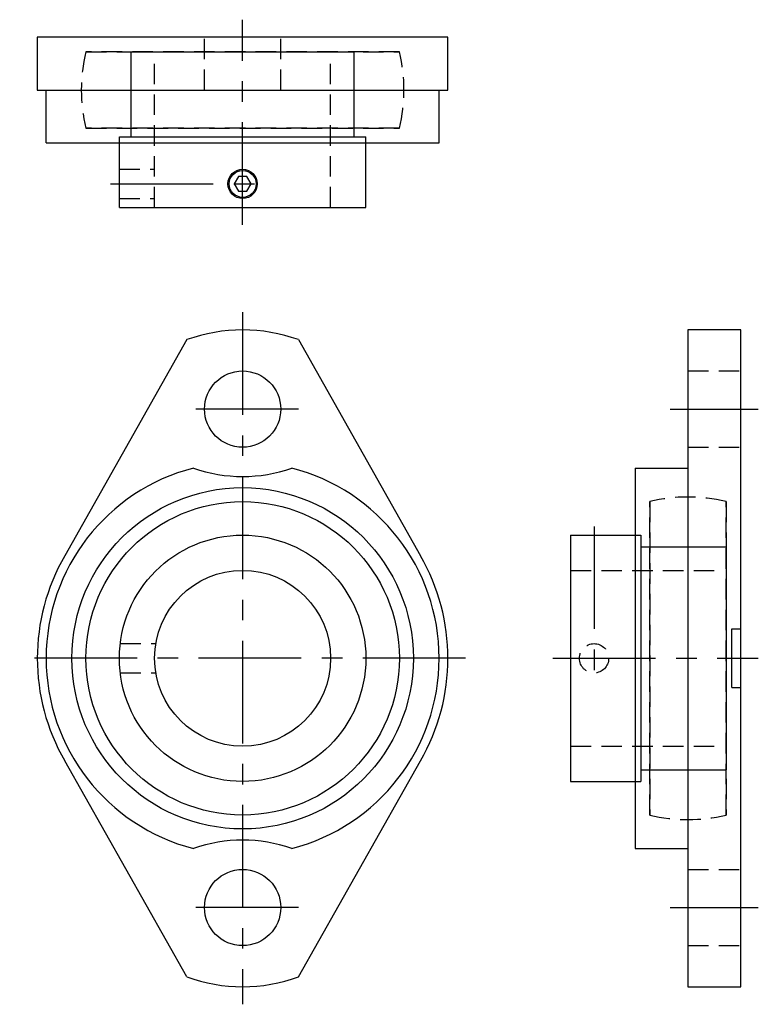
# Model space of a CAD drawing. Extents: x -38 to 88, y -59 to 109.
import ezdxf

# ---------------------------------------------------------------- set-up
doc = ezdxf.new("R2010")
doc.units = 0
doc.header["$LTSCALE"] = 14
doc.linetypes.add('CENTER', pattern=[2, 1.25, -0.25, 0.25, -0.25])
doc.linetypes.add('HIDDEN', pattern=[0.375, 0.25, -0.125])
doc.layers.get('0').update_dxf_attribs({"linetype": 'CONTINUOUS'})
doc.layers.add('CENTER', color=1, linetype='CENTER')
doc.layers.add('HIDDEN', color=3, linetype='HIDDEN')

msp = doc.modelspace()

# ---------------------------------------------------------------- linework, layer by layer
for p, q in [((35, 105.9), (-35, 105.9)), ((-35, 105.9), (-35, 96.9)), ((35, 96.9), (35, 105.9)), ((-19, 103.4), (19, 103.4)), ((-19, 88.9), (-19, 103.4)), ((19, 88.9), (19, 103.4)), ((-35, 96.9), (35, 96.9)), ((-33.5, 87.9), (-33.5, 96.9)), ((33.5, 87.9), (33.5, 96.9)), ((-33.5, 87.9), (33.5, 87.9)), ((-21, 76.9), (-21, 88.9)), ((-21, 88.9), (21, 88.9)), ((21, 76.9), (21, 88.9)), ((-21, 76.9), (21, 76.9)), ((84.9, 56), (75.9, 56)), ((75.9, 56), (75.9, -56)), ((84.9, -56), (84.9, 56)), ((-9.5, 54.34), (-30.32, 17.48)), ((9.5, 54.34), (30.32, 17.48)), ((66.9, 32.44), (66.9, -32.44)), ((66.9, 32.44), (75.9, 32.44)), ((55.9, 21), (67.9, 21)), ((55.9, 21), (55.9, -21)), ((67.9, 21), (67.9, -21)), ((67.9, 19), (82.4, 19)), ((82.4, 19), (82.4, -19)), ((83.4, 5), (84.9, 5)), ((83.4, -5), (83.4, 5)), ((83.4, -5), (84.9, -5)), ((-9.5, -54.34), (-30.32, -17.48)), ((9.5, -54.34), (30.32, -17.48)), ((67.9, -19), (82.4, -19)), ((55.9, -21), (67.9, -21)), ((66.9, -32.44), (75.9, -32.44)), ((75.9, -56), (84.9, -56))]:
    msp.add_line(p, q)
msp.add_lwpolyline([(-0.72, 82.15), (-1.44, 80.9), (-0.72, 79.65), (0.72, 79.65), (1.44, 80.9), (0.72, 82.15)], close=True)
for centre, radius in [((0, 80.9), 2.5), ((0, 80.9), 2.3), ((0, 42.5), 6.5), ((0, 0), 29.1), ((0, 0), 26.72), ((0, 0), 21), ((0, 0), 15), ((0, -42.5), 6.5)]:
    msp.add_circle(centre, radius)
for centre, radius, start, end in [((0, 28), 28, 70.1666, 109.8334), ((0, 0), 33.5, 104.4536, 255.5464), ((0, 56), 25, 250.4604, 289.5396), ((0, 0), 33.5, 284.4536, 75.5464), ((0, 0), 35, 150.0328, 209.9672), ((0, 0), 35, 330.0328, 29.9672), ((0, -56), 25, 70.4604, 109.5396), ((0, -28), 28, 250.1666, 289.8334)]:
    msp.add_arc(centre, radius, start, end)
at = {"layer": 'CENTER'}
for p, q in [((0, 73.9), (0, 108.9)), ((-30.5, 96.9), (30.5, 96.9)), ((-22.5, 80.9), (4, 80.9)), ((0, 59), (0, -59)), ((9.5, 42.5), (-9.5, 42.5)), ((72.9, 42.5), (87.9, 42.5)), ((75.9, 30.5), (75.9, -30.5)), ((59.9, 22.5), (59.9, -4)), ((38, 0), (-38, 0)), ((52.9, 0), (87.9, 0)), ((9.5, -42.5), (-9.5, -42.5)), ((72.9, -42.5), (87.9, -42.5))]:
    msp.add_line(p, q, dxfattribs=at)
at = {"layer": 'HIDDEN'}
for p, q in [((-6.5, 96.9), (-6.5, 105.9)), ((6.5, 96.9), (6.5, 105.9)), ((-26.72, 103.4), (26.72, 103.4)), ((26.72, 103.4), (-26.72, 103.4)), ((-15, 76.9), (-15, 102.9)), ((15, 76.9), (15, 102.9)), ((-26.72, 90.4), (26.72, 90.4)), ((26.72, 90.4), (-26.72, 90.4)), ((-21, 83.4), (-15, 83.4)), ((-21, 78.4), (-15, 78.4)), ((75.9, 49), (84.9, 49)), ((75.9, 36), (84.9, 36)), ((69.4, 26.72), (69.4, -26.72)), ((69.4, -26.72), (69.4, 26.72)), ((82.4, 26.72), (82.4, -26.72)), ((82.4, -26.72), (82.4, 26.72)), ((55.9, 15), (81.9, 15)), ((-20.85, 2.5), (-14.79, 2.5)), ((-20.85, -2.5), (-14.79, -2.5)), ((55.9, -15), (81.9, -15)), ((75.9, -36), (84.9, -36)), ((75.9, -49), (84.9, -49))]:
    msp.add_line(p, q, dxfattribs=at)
msp.add_circle((59.9, 0), 2.5, dxfattribs=at)
for centre, start, end in [((0, 96.9), 166.328, 193.672), ((0, 96.9), 166.328, 193.672), ((0, 96.9), 346.328, 13.672), ((0, 96.9), 346.328, 13.672), ((75.9, 0), 76.328, 103.672), ((75.9, 0), 76.328, 103.672), ((75.9, 0), 256.328, 283.672), ((75.9, 0), 256.328, 283.672)]:
    msp.add_arc(centre, 27.5, start, end, dxfattribs=at)

doc.saveas('drawing.dxf')
